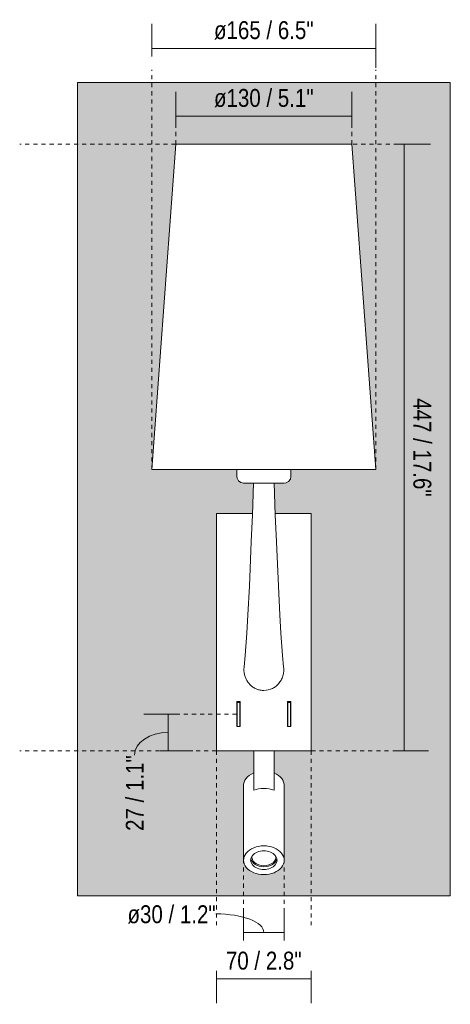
# Model space of a CAD drawing. Header units: millimetres. Extents: x -6760 to -4624, y -953 to 6739.
# Tile 1 of 3: x -6760 to -6442, y -80 to 646. Entities that reach past the tile are written whole.
import ezdxf

# ---------------------------------------------------------------- set-up
doc = ezdxf.new("R2010")
doc.units = ezdxf.units.MM
doc.linetypes.add('Dash', pattern=[6, 3, -3])
doc.layers.add('A-ANNO-DIMS', color=7, linetype='Dash', lineweight=9, true_color=0xd2d2d2)
for name, color, linetype, lineweight in [('A-ANNO-DIMS-6', 7, 'Continuous', 9), ('A-WALL', 7, 'Continuous', 9), ('E-LITE-EQPM', 7, 'Continuous', 20)]:
    doc.layers.add(name, color=color, linetype=linetype, lineweight=lineweight)
doc.styles.add('Arial Narrow', font='ARIALN.TTF', dxfattribs={"height": 13.2})
doc.dimstyles.new('FARO_-_2_2mm_Arial_Narrow_mm_Inch_Left', dxfattribs={"dimscale": 304.8, "dimtxt": 13.509289, "dimasz": 0, "dimexe": 0.059055, "dimexo": 0.0625, "dimgap": 0.009843, "dimtad": 1, "dimdec": 0, "dimzin": 0, "dimdsep": 46, "dimtxsty": 'Arial Narrow', "dimblk1": 'NONE', "dimblk2": 'NONE', "dimsah": 1, "dimcen": 0.09, "dimadec": 0, "dimazin": 0, "dimtfac": 1, "dimtdec": 4, "dimtix": 1, "dimtmove": 0, "dimatfit": 3, "dimfxl": 0.019685, "dimfxlon": 1, "dimtvp": 1, "dimtolj": 1, "dimtzin": 0, "dimarcsym": 2})
doc.dimstyles.new('FARO_-_2_2mm_Arial_Narrow_mm_Inch_Left_1', dxfattribs={"dimscale": 304.8, "dimtxt": 13.509289, "dimasz": 0, "dimexe": 0.059055, "dimexo": 0.0625, "dimgap": 0.009843, "dimtad": 1, "dimdec": 0, "dimzin": 0, "dimdsep": 46, "dimtxsty": 'Arial Narrow', "dimblk1": 'NONE', "dimblk2": 'NONE', "dimsah": 1, "dimcen": 0.09, "dimadec": 0, "dimazin": 0, "dimtfac": 1, "dimtdec": 4, "dimtix": 1, "dimtmove": 1, "dimatfit": 3, "dimfxl": 0.019685, "dimfxlon": 1, "dimtvp": 1, "dimtolj": 1, "dimtzin": 0, "dimarcsym": 2})
doc.dimstyles.new('FARO_-_2_2mm_Arial_Narrow_mm_Inch_Right', dxfattribs={"dimscale": 304.8, "dimtxt": 13.509289, "dimasz": 0, "dimexe": 0.059055, "dimexo": 0.0625, "dimgap": 0.009843, "dimtad": 1, "dimdec": 0, "dimzin": 0, "dimdsep": 46, "dimtxsty": 'Arial Narrow', "dimblk1": 'NONE', "dimblk2": 'NONE', "dimsah": 1, "dimcen": 0.09, "dimadec": 0, "dimazin": 0, "dimtfac": 1, "dimtdec": 4, "dimtix": 1, "dimtmove": 0, "dimatfit": 3, "dimfxl": 0.019685, "dimfxlon": 1, "dimtvp": 1, "dimtolj": 1, "dimtzin": 0, "dimarcsym": 2})

# ---------------------------------------------------------------- blocks, each defined once
blk = doc.blocks.new('29682-19 - 29682-19 REM Matt nickel_white wall lamp with LED reader-580212-Alzado_PDF')
at = {"layer": 'E-LITE-EQPM'}
for p, q in [((-6599.5, 314.5), (-6599.5, 309.5)), ((-6559.5, 309.5), (-6559.5, 314.5)), ((-6587.9, 282.11), (-6614.5, 282.11)), ((-6614.5, 282.11), (-6614.5, 107.11)), ((-6544.5, 282.11), (-6571.1, 282.11)), ((-6544.5, 107.11), (-6544.5, 282.11)), ((-6599.5, 143.38), (-6597, 143.38)), ((-6599.5, 124.88), (-6599.5, 143.38)), ((-6597.25, 142.65), (-6599.25, 142.65)), ((-6599.25, 141.31), (-6599.25, 142.64)), ((-6599.25, 131.46), (-6599.25, 141.31)), ((-6597.25, 142.64), (-6597.25, 141.31)), ((-6597.25, 141.31), (-6597.25, 131.46)), ((-6597, 143.38), (-6597, 124.88)), ((-6562, 124.88), (-6562, 143.38)), ((-6562, 143.38), (-6559.5, 143.38)), ((-6559.75, 142.65), (-6561.75, 142.65)), ((-6561.75, 141.31), (-6561.75, 142.64)), ((-6561.75, 131.46), (-6561.75, 141.31)), ((-6559.75, 142.64), (-6559.75, 141.31)), ((-6559.75, 141.31), (-6559.75, 131.46)), ((-6559.5, 143.38), (-6559.5, 124.88)), ((-6599.25, 127.41), (-6599.25, 131.46)), ((-6597.25, 131.46), (-6597.25, 127.41)), ((-6561.75, 127.41), (-6561.75, 131.46)), ((-6559.75, 131.46), (-6559.75, 127.41)), ((-6597, 124.88), (-6599.5, 124.88)), ((-6599.25, 125.07), (-6599.25, 127.41)), ((-6597.25, 125.07), (-6599.25, 125.07)), ((-6597.25, 127.41), (-6597.25, 125.07)), ((-6559.5, 124.88), (-6562, 124.88)), ((-6561.75, 125.07), (-6561.75, 127.41)), ((-6559.75, 125.07), (-6561.75, 125.07)), ((-6559.75, 127.41), (-6559.75, 125.07)), ((-6614.5, 107.11), (-6544.5, 107.11)), ((-6587, 107.11), (-6587, 90.7)), ((-6572, 90.7), (-6572, 107.11)), ((-6587, 77.97), (-6587, 90.7)), ((-6572, 90.7), (-6572, 77.97)), ((-6594.5, 81.52), (-6594.5, 26.36)), ((-6564.5, 26.36), (-6564.5, 81.52)), ((-6588.25, 29.29), (-6588.25, 28.48)), ((-6570.75, 28.48), (-6570.75, 29.29))]:
    blk.add_line(p, q, dxfattribs=at)
at = {"layer": 'E-LITE-EQPM', "flags": 128}
for points in [[(-6594.5, 304.5), (-6596.56, 304.95), (-6598.26, 306.2), (-6599.28, 308.05), (-6599.5, 309.5)], [(-6559.5, 309.5), (-6559.94, 307.44), (-6561.2, 305.74), (-6563.05, 304.71), (-6564.5, 304.5)], [(-6586.91, 304.5), (-6589.58, 304.5), (-6591.98, 304.5), (-6593.63, 304.5), (-6594.43, 304.5), (-6594.5, 304.5)], [(-6594.5, 304.5), (-6594.05, 304.5), (-6592.72, 304.5), (-6590.6, 304.5), (-6587.82, 304.5), (-6584.53, 304.5), (-6580.94, 304.5), (-6579.5, 304.5)], [(-6587.03, 304.5), (-6587.95, 281.16), (-6588.76, 261.26), (-6590.18, 228.62), (-6591.23, 207.37), (-6592.02, 193.72), (-6593.18, 177.46), (-6594.06, 168.9)], [(-6579.5, 304.5), (-6575.85, 304.5), (-6572.42, 304.5), (-6569.41, 304.5), (-6567.01, 304.5), (-6565.37, 304.5), (-6564.57, 304.5), (-6564.5, 304.5)], [(-6564.5, 304.5), (-6564.95, 304.5), (-6566.27, 304.5), (-6568.39, 304.5), (-6571.18, 304.5), (-6572.08, 304.5)], [(-6571.96, 304.5), (-6571.04, 281.16), (-6570.23, 261.26), (-6568.81, 228.62), (-6567.76, 207.37), (-6566.97, 193.72), (-6565.81, 177.46), (-6564.93, 168.9)]]:
    blk.add_lwpolyline(points, dxfattribs=at)
at = {"layer": 'E-LITE-EQPM'}
for centre, major_axis, start_param, end_param in [((-6579.5, 81.52), (15, 0), 2.094722, 3.185417), ((-6579.5, 81.52), (15, 0), 6.239552, 7.330383), ((-6579.5, 68.78), (-15, 0), 4.712389, 5.236315), ((-6579.5, 68.78), (15, 0), 1.047198, 1.570796), ((-6579.5, 26.36), (15, 0), 1.570796, 4.712389), ((-6579.5, 26.36), (15, 0), 4.712389, 7.853982), ((-6579.5, 26.36), (9.75, 0), 1.570796, 4.712389), ((-6579.5, 28.48), (8.75, 0), 2.949143, 4.712389), ((-6579.5, 28.48), (8.75, 0), 2.949143, 4.712389), ((-6579.5, 26.36), (-9.75, 0), 1.570796, 4.712389), ((-6579.5, 28.48), (8.75, 0), 4.712389, 6.475635), ((-6579.5, 28.48), (8.75, 0), 4.712389, 6.475635), ((-6579.5, 28.48), (9.75, 0), 3.29721, 4.712389), ((-6579.5, 28.48), (9.75, 0), 4.712389, 6.127568)]:
    blk.add_ellipse(centre, major_axis=major_axis, ratio=0.707107, start_param=start_param, end_param=end_param, dxfattribs=at)
for points, knots in [([(-6593.96, 169.57), (-6594.07, 168.93), (-6594.25, 167.2), (-6594.12, 164.55), (-6593.42, 161.78), (-6592.38, 159.36), (-6590.92, 157.15), (-6589.14, 155.21), (-6587.02, 153.64), (-6584.65, 152.45), (-6582.18, 151.76), (-6580.41, 151.58), (-6579.5, 151.57)], [-0.5555556, -0.5555556, -0.5555556, -0.5555556, -0.5138889, -0.4444444, -0.3888889, -0.3333333, -0.2777778, -0.2222222, -0.1666667, -0.1111111, -0.0555556, 0, 0, 0, 0]), ([(-6579.5, 151.57), (-6577.21, 151.6), (-6574.08, 152.32), (-6570.77, 154.47), (-6569.19, 155.92), (-6568.1, 157.18), (-6567.14, 158.54), (-6566.1, 160.42), (-6565.34, 162.54), (-6564.93, 164.66), (-6564.75, 166.85), (-6564.85, 168.5), (-6565.03, 169.58)], [-1, -1, -1, -1, -0.8611111, -0.7916667, -0.7569444, -0.7222222, -0.6875, -0.6527778, -0.5833333, -0.5486111, -0.5138889, -0.4444444, -0.4444444, -0.4444444, -0.4444444])]:
    blk.add_open_spline(points, degree=3, knots=knots, dxfattribs=at)
blk = doc.blocks.new('DIMBLOCK1-Alzado_PDF')
at = {"layer": 'A-ANNO-DIMS-6', "color": 251, "true_color": 0x5b5b5b, "transparency": 16777216}
for p, q in [((-6661.99, 619.17), (-6661.99, 643.17)), ((-6497, 610.87), (-6497, 643.17)), ((-6661.99, 625.17), (-6497, 625.17)), ((-6661.99, 625.17), (-6661.99, 619.17)), ((-6497, 625.17), (-6497, 610.87))]:
    blk.add_line(p, q, dxfattribs=at)
at = {"layer": 'A-ANNO-DIMS-6', "color": 0, "transparency": 16777216, "insert": (-6616.27, 645.23), "char_height": 13.2, "width": 88.2607, "attachment_point": 1, "line_spacing_factor": 0.974696, "style": 'Arial Narrow'}
blk.add_mtext('ø165 / 6.5"', dxfattribs=at)
blk = doc.blocks.new('_None')
blk = doc.blocks.new('DIMBLOCK2-Alzado_PDF')
at = {"layer": 'A-ANNO-DIMS-6', "color": 251, "true_color": 0x5b5b5b, "transparency": 16777216}
for p, q in [((-6476.09, 554.51), (-6482.09, 554.51)), ((-6476.26, 554.51), (-6458.09, 554.51)), ((-6476.09, 554.51), (-6476.09, 107.11)), ((-6476.09, 107.11), (-6482.09, 107.11)), ((-6476.26, 107.11), (-6458.09, 107.11))]:
    blk.add_line(p, q, dxfattribs=at)
at = {"layer": 'A-ANNO-DIMS-6', "color": 0, "transparency": 16777216, "insert": (-6456.03, 367.16), "char_height": 13.2, "width": 87.2314, "attachment_point": 1, "rotation": 270, "line_spacing_factor": 0.974696, "style": 'Arial Narrow'}
blk.add_mtext('447 / 17.6"', dxfattribs=at)
blk = doc.blocks.new('DIMBLOCK3-Alzado_PDF')
at = {"layer": 'A-ANNO-DIMS-6', "color": 251, "true_color": 0x5b5b5b, "transparency": 16777216}
for p, q in [((-6644.49, 575), (-6644.49, 593.17)), ((-6514.5, 575), (-6514.5, 593.17)), ((-6644.49, 575.17), (-6514.5, 575.17)), ((-6644.49, 575.17), (-6644.49, 569.17)), ((-6514.5, 575.17), (-6514.5, 569.17))]:
    blk.add_line(p, q, dxfattribs=at)
at = {"layer": 'A-ANNO-DIMS-6', "color": 0, "transparency": 16777216, "insert": (-6616.27, 595.23), "char_height": 13.2, "width": 88.2607, "attachment_point": 1, "line_spacing_factor": 0.974696, "style": 'Arial Narrow'}
blk.add_mtext('ø130 / 5.1"', dxfattribs=at)
blk = doc.blocks.new('DIMBLOCK4-Alzado_PDF')
at = {"layer": 'A-ANNO-DIMS-6', "color": 251, "true_color": 0x5b5b5b, "transparency": 16777216}
for p, q in [((-6614.5, -55.16), (-6614.5, -79.16)), ((-6614.5, -61.16), (-6614.5, -55.16)), ((-6544.5, -55.16), (-6544.5, -79.16)), ((-6544.5, -61.16), (-6544.5, -55.16)), ((-6614.5, -61.16), (-6544.5, -61.16))]:
    blk.add_line(p, q, dxfattribs=at)
at = {"layer": 'A-ANNO-DIMS-6', "color": 0, "transparency": 16777216, "insert": (-6607.48, -41.1), "char_height": 13.2, "width": 67.1605, "attachment_point": 1, "line_spacing_factor": 0.974696, "style": 'Arial Narrow'}
blk.add_mtext('70 / 2.8"', dxfattribs=at)
blk = doc.blocks.new('DIMBLOCK5-Alzado_PDF')
at = {"layer": 'A-ANNO-DIMS-6', "color": 251, "true_color": 0x5b5b5b, "transparency": 16777216}
for p, q in [((-6594.5, -27.09), (-6594.5, -8.93)), ((-6564.5, -27.09), (-6564.5, -8.93)), ((-6594.5, -26.93), (-6564.5, -26.93)), ((-6594.5, -26.93), (-6594.5, -32.93)), ((-6564.5, -26.93), (-6564.5, -32.93))]:
    blk.add_line(p, q, dxfattribs=at)
blk.add_ellipse((-6614.88, -26.93), major_axis=(35.39, 0), ratio=0.387779, start_param=0, end_param=1.570796, dxfattribs=at)
at = {"layer": 'A-ANNO-DIMS-6', "color": 0, "transparency": 16777216, "insert": (-6680.07, -6.87), "char_height": 13.2, "width": 78.2252, "attachment_point": 1, "line_spacing_factor": 0.974696, "style": 'Arial Narrow'}
blk.add_mtext('ø30 / 1.2"', dxfattribs=at)
blk = doc.blocks.new('DIMBLOCK6-Alzado_PDF')
at = {"layer": 'A-ANNO-DIMS-6', "color": 251, "true_color": 0x5b5b5b, "transparency": 16777216}
for p, q in [((-6643.99, 134.13), (-6667.99, 134.13)), ((-6649.99, 134.13), (-6649.99, 107.11)), ((-6649.99, 134.13), (-6643.99, 134.13)), ((-6649.99, 107.11), (-6655.99, 107.11)), ((-6650.15, 107.11), (-6631.99, 107.11))]:
    blk.add_line(p, q, dxfattribs=at)
blk.add_ellipse((-6649.99, 103.93), major_axis=(-24.95, 0), ratio=0.668886, start_param=4.712389, end_param=6.283185, dxfattribs=at)
at = {"layer": 'A-ANNO-DIMS-6', "color": 0, "transparency": 16777216, "insert": (-6681.27, 47.97), "char_height": 13.2, "width": 67.1605, "attachment_point": 1, "rotation": 90, "line_spacing_factor": 0.974696, "style": 'Arial Narrow'}
blk.add_mtext('27 / 1.1"', dxfattribs=at)

msp = doc.modelspace()

# ---------------------------------------------------------------- hatches: boundary and pattern name
at = {"layer": 'A-WALL', "true_color": 0xf7f7f7}
h = msp.add_hatch(color=7, dxfattribs=at)
h.paths.add_polyline_path([(-6717, 0), (-6442, 0), (-6442, 600), (-6717, 600), (-6717, 143.05)])
h.paths.add_polyline_path([(-6579.5, 15.76), (-6582.42, 15.96), (-6585.24, 16.56), (-6587.83, 17.54), (-6590.1, 18.86), (-6591.97, 20.47), (-6593.35, 22.3), (-6594.24, 24.55), (-6594.5, 26.36), (-6594.47, 81.29), (-6594.21, 83.54), (-6593.3, 85.66), (-6591.73, 87.66), (-6589.59, 89.36), (-6587, 90.7), (-6587, 107.11), (-6614.5, 107.11), (-6614.5, 282.11), (-6587.91, 282.11), (-6587.27, 297.46), (-6586.91, 304.5), (-6594.5, 304.5), (-6596.09, 304.78), (-6597.36, 305.46), (-6598.44, 306.47), (-6599.11, 307.85), (-6599.14, 307.92), (-6599.5, 309.5), (-6599.5, 314.5), (-6661.99, 314.5), (-6644.49, 554.51), (-6514.5, 554.51), (-6497, 314.5), (-6559.5, 314.5), (-6559.5, 309.5), (-6559.91, 307.75), (-6560.17, 307.18), (-6561.24, 305.75), (-6562.1, 305.16), (-6562.87, 304.81), (-6563.53, 304.64), (-6564.79, 304.5), (-6572.08, 304.5), (-6571.39, 290.03), (-6571.1, 282.11), (-6544.5, 282.11), (-6544.5, 107.11), (-6572, 107.11), (-6572, 90.7), (-6569.4, 89.36), (-6567.27, 87.66), (-6565.64, 85.54), (-6564.75, 83.46), (-6564.5, 81.15), (-6564.5, 26.36), (-6564.78, 24.29), (-6565.69, 22.24), (-6567.27, 20.26), (-6568.89, 18.86), (-6571.16, 17.54), (-6573.76, 16.56), (-6576.97, 15.93)])

# ---------------------------------------------------------------- linework, layer by layer
at = {"layer": 'A-ANNO-DIMS'}
for p, q in [((-6661.99, 314.5), (-6661.99, 609.3)), ((-6497, 314.5), (-6497, 609.3)), ((-6644.49, 554.51), (-6644.49, 584.51)), ((-6514.5, 554.51), (-6514.5, 584.92)), ((-6644.49, 554.51), (-6759.56, 554.51)), ((-6456.62, 554.51), (-6514.5, 554.51)), ((-6599.5, 134.13), (-6644.5, 134.13)), ((-6614.5, 107.11), (-6759.56, 107.11)), ((-6614.5, 107.11), (-6614.5, -21.65)), ((-6544.5, 107.11), (-6472.08, 107.11)), ((-6544.5, 107.11), (-6544.5, -21.65)), ((-6594.5, 27.11), (-6594.5, -21.65)), ((-6564.5, 27.11), (-6564.5, -21.65))]:
    msp.add_line(p, q, dxfattribs=at)
at = {"layer": 'A-WALL', "color": 253, "true_color": 0xaaaaaa}
for p, q in [((-6442, 600), (-6717, 600)), ((-6717, 600), (-6717, 0)), ((-6442, 0), (-6442, 600)), ((-6717, 0), (-6442, 0))]:
    msp.add_line(p, q, dxfattribs=at)
at = {"layer": 'E-LITE-EQPM'}
for p, q in [((-6644.49, 554.51), (-6661.99, 314.5)), ((-6514.5, 554.51), (-6644.49, 554.51)), ((-6497, 314.5), (-6514.5, 554.51)), ((-6661.99, 314.5), (-6497, 314.5))]:
    msp.add_line(p, q, dxfattribs=at)

# ---------------------------------------------------------------- block references
msp.add_blockref('29682-19 - 29682-19 REM Matt nickel_white wall lamp with LED reader-580212-Alzado_PDF', (0, 0), dxfattribs=at)

# ---------------------------------------------------------------- dimensions: what is measured, and where the dimension line sits
at = {"layer": 'A-ANNO-DIMS', "color": 251, "linetype": 'Continuous', "true_color": 0x5b5b5b}
for base, p1, p2, override, picture, middle in [((-6497, 625.17), (-6661.99, 619.17), (-6497, 610.87), {"dimpost": '<>', "dimfxl": 165.20343}, 'DIMBLOCK1-Alzado_PDF', (-6579.5, 636.71)), ((-6514.5, 575.17), (-6644.49, 569.17), (-6514.5, 569.17), {"dimpost": '<>', "dimfxl": 129.993553}, 'DIMBLOCK3-Alzado_PDF', (-6579.5, 586.71))]:
    dim = msp.add_linear_dim(base=base, p1=p1, p2=p2, text='ø<>', dimstyle='FARO_-_2_2mm_Arial_Narrow_mm_Inch_Left', override=override, dxfattribs=at)
    dim.commit()
    dim.dimension.update_dxf_attribs({"geometry": picture, "text_midpoint": middle})
dim = msp.add_linear_dim(base=(-6476.09, 107.11), p1=(-6482.09, 554.51), p2=(-6482.09, 107.11), angle=90, dimstyle='FARO_-_2_2mm_Arial_Narrow_mm_Inch_Right', override={"dimtad": 4, "dimpost": '<>', "dimfxl": 447.39688}, dxfattribs=at)
dim.commit()
dim.dimension.update_dxf_attribs({"geometry": 'DIMBLOCK2-Alzado_PDF', "text_midpoint": (-6464.55, 330.81)})
dim = msp.add_linear_dim(base=(-6649.99, 107.11), p1=(-6643.99, 134.13), p2=(-6655.99, 107.11), angle=90, dimstyle='FARO_-_2_2mm_Arial_Narrow_mm_Inch_Left_1', override={"dimpost": '<>', "dimfxl": 29.563657}, dxfattribs=at)
dim.commit()
dim.dimension.update_dxf_attribs({"geometry": 'DIMBLOCK6-Alzado_PDF', "text_midpoint": (-6672.47, 81.55), "dimtype": 160, "text_rotation": 90})
dim = msp.add_linear_dim(base=(-6564.5, -26.93), p1=(-6594.5, -32.93), p2=(-6564.5, -32.93), text='ø<>', dimstyle='FARO_-_2_2mm_Arial_Narrow_mm_Inch_Left_1', override={"dimpost": '<>', "dimfxl": 30}, dxfattribs=at)
dim.commit()
dim.dimension.update_dxf_attribs({"geometry": 'DIMBLOCK5-Alzado_PDF', "text_midpoint": (-6640.96, -15.67), "dimtype": 160})
dim = msp.add_linear_dim(base=(-6544.5, -61.16), p1=(-6614.5, -55.16), p2=(-6544.5, -55.16), dimstyle='FARO_-_2_2mm_Arial_Narrow_mm_Inch_Left', override={"dimpost": '<>', "dimfxl": 70}, dxfattribs=at)
dim.commit()
dim.dimension.update_dxf_attribs({"geometry": 'DIMBLOCK4-Alzado_PDF', "text_midpoint": (-6579.5, -49.62)})

doc.saveas('drawing.dxf')
